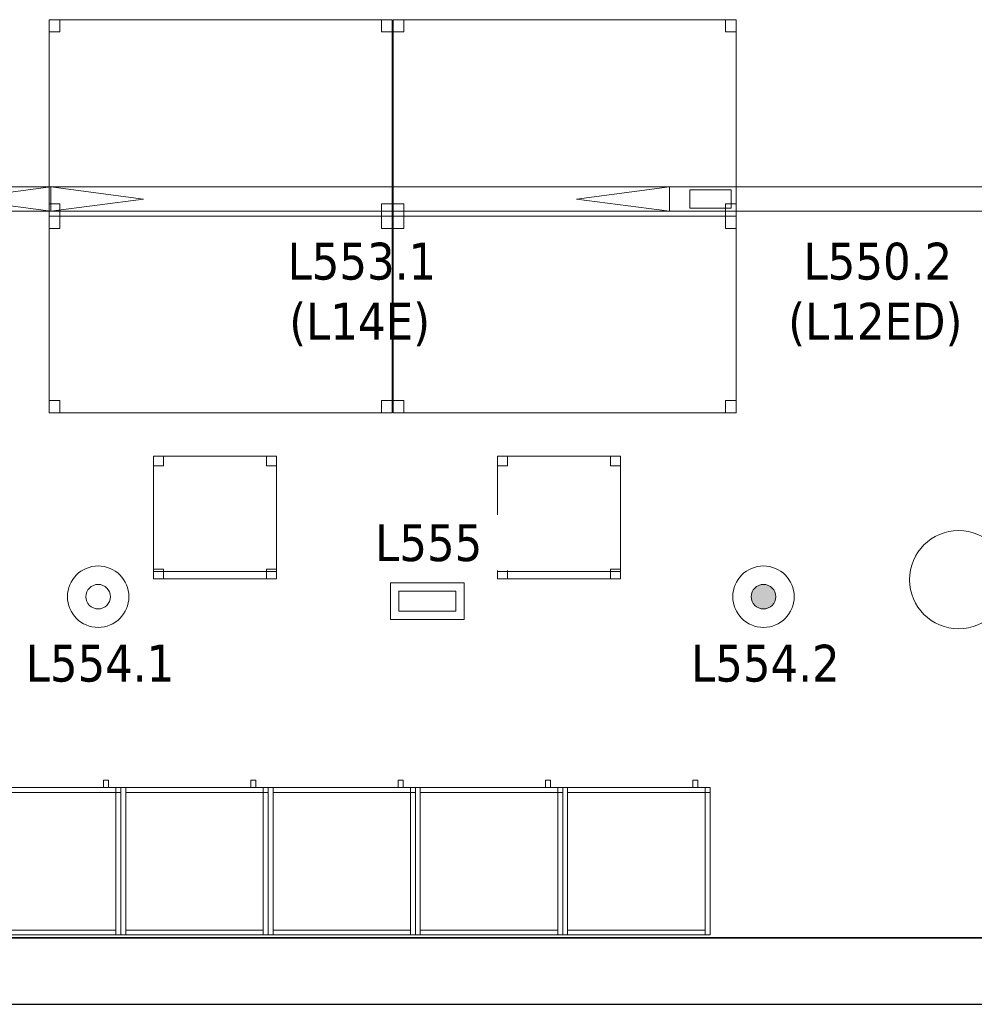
# Model space of a CAD drawing. Header units: metres. Extents: x 397.7 to 427.5, y 12.7 to 28.4.
# Tile 121 of 128: x 417.2 to 421.1, y 12.8 to 16.8. Entities that reach past the tile are written whole.
import ezdxf

# ---------------------------------------------------------------- set-up
doc = ezdxf.new("R2010")
doc.units = ezdxf.units.M
doc.layers.add('01_SUELOS', color=7, linetype='Continuous', lineweight=25, true_color=0x007f00)
for name, color, linetype, lineweight in [('02_MOBILIARIO', 7, 'Continuous', 18), ('A-COLS-____-MCUT', 7, 'Continuous', 18), ('A-COLS-____-OTLN', 7, 'Continuous', 18), ('A-DETL-____-MBND', 7, 'Continuous', 18), ('A-DETL-GENF-OTLN', 7, 'Continuous', 18), ('A-WALL-____-MCUT', 7, 'Continuous', 25), ('A-WALL-____-OTLN', 7, 'Continuous', 25), ('E-LITE-____-IDEN', 7, 'Continuous', 30), ('E-LITE-EQPM-IDEN', 7, 'Continuous', 30)]:
    doc.layers.add(name, color=color, linetype=linetype, lineweight=lineweight)
doc.styles.add('Tahoma_4', font='tahoma.ttf', dxfattribs={"height": 0.15})

# ---------------------------------------------------------------- blocks, each defined once
blk = doc.blocks.new('Family - Taula 140X80_P5-151231-08_ENLLUMENAT_P5')
at = {"layer": 'A-DETL-____-MBND', "color": 253, "true_color": 0xaaaaaa}
for p, q in [((0, 0.8001), (0.0437, 0.8001)), ((0, 0.7501), (0, 0.8001)), ((0.0437, 0.8001), (0, 0.8001)), ((0, 0.8001), (0, 0.7501)), ((0, 0.8001), (1.3973, 0.8001)), ((0, 0), (0, 0.8001)), ((1.3973, 0.8001), (0, 0.8001)), ((0, 0.8001), (0, 0)), ((0.0437, 0.8001), (0.0437, 0.7501)), ((0.0437, 0.7501), (0.0437, 0.8001)), ((1.3536, 0.8001), (1.3973, 0.8001)), ((1.3536, 0.7501), (1.3536, 0.8001)), ((1.3973, 0.8001), (1.3536, 0.8001)), ((1.3536, 0.8001), (1.3536, 0.7501)), ((1.3973, 0.8001), (1.3973, 0.7501)), ((1.3973, 0.7501), (1.3973, 0.8001)), ((1.3973, 0.8001), (1.3973, 0)), ((1.3973, 0), (1.3973, 0.8001)), ((0.0437, 0.7501), (0, 0.7501)), ((0, 0.7501), (0.0437, 0.7501)), ((1.3973, 0.7501), (1.3536, 0.7501)), ((1.3536, 0.7501), (1.3973, 0.7501)), ((0, 0.05), (0.0437, 0.05)), ((0, 0), (0, 0.05)), ((0.0437, 0.05), (0, 0.05)), ((0, 0.05), (0, 0)), ((0.0437, 0.05), (0.0437, 0)), ((0.0437, 0), (0.0437, 0.05)), ((1.3536, 0.05), (1.3973, 0.05)), ((1.3536, 0), (1.3536, 0.05)), ((1.3973, 0.05), (1.3536, 0.05)), ((1.3536, 0.05), (1.3536, 0)), ((1.3973, 0.05), (1.3973, 0)), ((1.3973, 0), (1.3973, 0.05)), ((0, 0), (1.3973, 0)), ((0.0437, 0), (0, 0)), ((0, 0), (0.0437, 0)), ((1.3973, 0), (1.3536, 0)), ((1.3536, 0), (1.3973, 0)), ((1.3973, 0), (0, 0))]:
    blk.add_line(p, q, dxfattribs=at)
blk = doc.blocks.new('Family - Armai 60x60x60_P5-151233-08_ENLLUMENAT_P5')
at = {"layer": 'A-DETL-____-MBND', "color": 253, "true_color": 0xaaaaaa}
for p, q in [((0.53, 0.6), (0.53, 0.63)), ((0.53, 0.63), (0.53, 0.6)), ((0.53, 0.63), (0.55, 0.63)), ((0.55, 0.63), (0.53, 0.63)), ((0.55, 0.63), (0.55, 0.6)), ((0.55, 0.63), (0.55, 0.6)), ((0, 0.6), (0.6, 0.6)), ((0.6, 0.6), (0, 0.6)), ((0, 0), (0, 0.6)), ((0, 0.6), (0, 0)), ((0, 0.6), (0.6, 0.6)), ((0.6, 0.6), (0, 0.6)), ((0, 0), (0, 0.6)), ((0, 0.6), (0, 0)), ((0, 0.6), (0.02, 0.6)), ((0.02, 0.6), (0, 0.6)), ((0, 0), (0, 0.6)), ((0, 0.6), (0, 0)), ((0.02, 0.58), (0.02, 0.6)), ((0.02, 0.6), (0.02, 0.58)), ((0.02, 0.6), (0.58, 0.6)), ((0.58, 0.6), (0.02, 0.6)), ((0.02, 0.6), (0.02, 0)), ((0.02, 0), (0.02, 0.6)), ((0.58, 0.58), (0.02, 0.58)), ((0.02, 0.58), (0.58, 0.58)), ((0.55, 0.6), (0.53, 0.6)), ((0.53, 0.6), (0.55, 0.6)), ((0.58, 0.6), (0.6, 0.6)), ((0.6, 0.6), (0.58, 0.6)), ((0.58, 0), (0.58, 0.6)), ((0.58, 0.6), (0.58, 0)), ((0.58, 0.6), (0.58, 0.58)), ((0.58, 0.6), (0.58, 0.58)), ((0.58, 0.58), (0.58, 0.6)), ((0.58, 0.6), (0.6, 0.6)), ((0.58, 0.58), (0.58, 0.6)), ((0.6, 0.6), (0.58, 0.6)), ((0.6, 0.58), (0.58, 0.58)), ((0.58, 0.58), (0.6, 0.58)), ((0.6, 0.6), (0.6, 0)), ((0.6, 0), (0.6, 0.6)), ((0.6, 0.6), (0.6, 0)), ((0.6, 0), (0.6, 0.6)), ((0.6, 0.58), (0.6, 0.6)), ((0.6, 0.6), (0.6, 0.58)), ((0.6, 0.6), (0.6, 0)), ((0.6, 0), (0.6, 0.6)), ((0.6, 0), (0, 0)), ((0, 0), (0.6, 0)), ((0.6, 0), (0, 0)), ((0, 0), (0.6, 0)), ((0.02, 0), (0, 0)), ((0.02, 0), (0, 0)), ((0.02, 0), (0.02, 0.02)), ((0.02, 0.02), (0.02, 0)), ((0.02, 0.02), (0.58, 0.02)), ((0.58, 0.02), (0.02, 0.02)), ((0.58, 0), (0.02, 0)), ((0.02, 0), (0.58, 0)), ((0.58, 0.02), (0.58, 0)), ((0.58, 0.02), (0.58, 0)), ((0.6, 0), (0.58, 0)), ((0.6, 0), (0.58, 0))]:
    blk.add_line(p, q, dxfattribs=at)
blk = doc.blocks.new('Family - Mur P5-151247-08_ENLLUMENAT_P5')
at = {"layer": 'A-WALL-____-MCUT', "color": 253, "true_color": 0xaaaaaa}
for p, q in [((25.4725, 0.27), (0.0535, 0.27)), ((0, 0), (25.4166, 0))]:
    blk.add_line(p, q, dxfattribs=at)
at = {"layer": 'A-WALL-____-OTLN', "color": 253, "true_color": 0xaaaaaa}
for p, q in [((25.4725, 0.27), (0.0535, 0.27)), ((0, 0), (25.4166, 0))]:
    blk.add_line(p, q, dxfattribs=at)
at = {"layer": 'A-WALL-____-OTLN', "color": 253, "lineweight": 18, "true_color": 0xaaaaaa}
blk.add_line((0, 0), (25.4166, 0), dxfattribs=at)
blk = doc.blocks.new('Family - Armai 60x60x60_P5-151348-08_ENLLUMENAT_P5')
at = {"layer": 'A-DETL-____-MBND', "color": 253, "true_color": 0xaaaaaa}
for p, q in [((0.53, 0.6), (0.53, 0.63)), ((0.53, 0.63), (0.53, 0.6)), ((0.53, 0.63), (0.55, 0.63)), ((0.55, 0.63), (0.53, 0.63)), ((0.55, 0.63), (0.55, 0.6)), ((0.55, 0.63), (0.55, 0.6)), ((0, 0.6), (0.6, 0.6)), ((0.6, 0.6), (0, 0.6)), ((0, 0), (0, 0.6)), ((0, 0.6), (0, 0)), ((0, 0.6), (0.6, 0.6)), ((0.6, 0.6), (0, 0.6)), ((0, 0), (0, 0.6)), ((0, 0.6), (0, 0)), ((0, 0.6), (0.02, 0.6)), ((0.02, 0.6), (0, 0.6)), ((0, 0), (0, 0.6)), ((0, 0.6), (0, 0)), ((0.02, 0.6), (0.02, 0)), ((0.02, 0), (0.02, 0.6)), ((0.02, 0.58), (0.02, 0.6)), ((0.02, 0.6), (0.02, 0.58)), ((0.02, 0.6), (0.58, 0.6)), ((0.58, 0.6), (0.02, 0.6)), ((0.58, 0.58), (0.02, 0.58)), ((0.02, 0.58), (0.58, 0.58)), ((0.55, 0.6), (0.53, 0.6)), ((0.53, 0.6), (0.55, 0.6)), ((0.58, 0.58), (0.58, 0.6)), ((0.58, 0.6), (0.6, 0.6)), ((0.58, 0.58), (0.58, 0.6)), ((0.6, 0.6), (0.58, 0.6)), ((0.58, 0.6), (0.58, 0.58)), ((0.58, 0.6), (0.58, 0.58)), ((0.58, 0.6), (0.6, 0.6)), ((0.6, 0.6), (0.58, 0.6)), ((0.58, 0), (0.58, 0.6)), ((0.58, 0.6), (0.58, 0)), ((0.6, 0.58), (0.58, 0.58)), ((0.58, 0.58), (0.6, 0.58)), ((0.6, 0.6), (0.6, 0)), ((0.6, 0), (0.6, 0.6)), ((0.6, 0.6), (0.6, 0)), ((0.6, 0), (0.6, 0.6)), ((0.6, 0.58), (0.6, 0.6)), ((0.6, 0.6), (0.6, 0.58)), ((0.6, 0.6), (0.6, 0)), ((0.6, 0), (0.6, 0.6)), ((0.6, 0), (0, 0)), ((0, 0), (0.6, 0)), ((0.6, 0), (0, 0)), ((0, 0), (0.6, 0)), ((0.02, 0), (0, 0)), ((0.02, 0), (0, 0)), ((0.02, 0), (0.02, 0.02)), ((0.02, 0.02), (0.02, 0)), ((0.02, 0.02), (0.58, 0.02)), ((0.58, 0.02), (0.02, 0.02)), ((0.58, 0), (0.02, 0)), ((0.02, 0), (0.58, 0)), ((0.58, 0.02), (0.58, 0)), ((0.58, 0.02), (0.58, 0)), ((0.6, 0), (0.58, 0)), ((0.6, 0), (0.58, 0))]:
    blk.add_line(p, q, dxfattribs=at)
blk = doc.blocks.new('Family - Armai 60x60x60_P5-151374-08_ENLLUMENAT_P5')
at = {"layer": 'A-DETL-____-MBND', "color": 253, "true_color": 0xaaaaaa}
for p, q in [((0.53, 0.6), (0.53, 0.63)), ((0.53, 0.63), (0.53, 0.6)), ((0.53, 0.63), (0.55, 0.63)), ((0.55, 0.63), (0.53, 0.63)), ((0.55, 0.63), (0.55, 0.6)), ((0.55, 0.63), (0.55, 0.6)), ((0, 0.6), (0.6, 0.6)), ((0.6, 0.6), (0, 0.6)), ((0, 0), (0, 0.6)), ((0, 0.6), (0, 0)), ((0, 0.6), (0.02, 0.6)), ((0.02, 0.6), (0, 0.6)), ((0, 0), (0, 0.6)), ((0, 0.6), (0, 0)), ((0, 0.6), (0.6, 0.6)), ((0.6, 0.6), (0, 0.6)), ((0, 0), (0, 0.6)), ((0, 0.6), (0, 0)), ((0.02, 0.58), (0.02, 0.6)), ((0.02, 0.6), (0.02, 0.58)), ((0.02, 0.6), (0.58, 0.6)), ((0.58, 0.6), (0.02, 0.6)), ((0.02, 0.6), (0.02, 0)), ((0.02, 0), (0.02, 0.6)), ((0.58, 0.58), (0.02, 0.58)), ((0.02, 0.58), (0.58, 0.58)), ((0.55, 0.6), (0.53, 0.6)), ((0.53, 0.6), (0.55, 0.6)), ((0.58, 0.6), (0.58, 0.58)), ((0.58, 0.6), (0.58, 0.58)), ((0.58, 0.6), (0.6, 0.6)), ((0.6, 0.6), (0.58, 0.6)), ((0.58, 0), (0.58, 0.6)), ((0.58, 0.6), (0.58, 0)), ((0.58, 0.58), (0.58, 0.6)), ((0.58, 0.6), (0.6, 0.6)), ((0.58, 0.58), (0.58, 0.6)), ((0.6, 0.6), (0.58, 0.6)), ((0.6, 0.58), (0.58, 0.58)), ((0.58, 0.58), (0.6, 0.58)), ((0.6, 0.6), (0.6, 0)), ((0.6, 0), (0.6, 0.6)), ((0.6, 0.6), (0.6, 0)), ((0.6, 0), (0.6, 0.6)), ((0.6, 0.58), (0.6, 0.6)), ((0.6, 0.6), (0.6, 0.58)), ((0.6, 0.6), (0.6, 0)), ((0.6, 0), (0.6, 0.6)), ((0.6, 0), (0, 0)), ((0, 0), (0.6, 0)), ((0.02, 0), (0, 0)), ((0.02, 0), (0, 0)), ((0.6, 0), (0, 0)), ((0, 0), (0.6, 0)), ((0.02, 0), (0.02, 0.02)), ((0.02, 0.02), (0.02, 0)), ((0.02, 0.02), (0.58, 0.02)), ((0.58, 0.02), (0.02, 0.02)), ((0.58, 0), (0.02, 0)), ((0.02, 0), (0.58, 0)), ((0.58, 0.02), (0.58, 0)), ((0.58, 0.02), (0.58, 0)), ((0.6, 0), (0.58, 0)), ((0.6, 0), (0.58, 0))]:
    blk.add_line(p, q, dxfattribs=at)
blk = doc.blocks.new('Family - Armai 60x60x60_P5-151410-08_ENLLUMENAT_P5')
at = {"layer": 'A-DETL-____-MBND', "color": 253, "true_color": 0xaaaaaa}
for p, q in [((0.53, 0.6), (0.53, 0.63)), ((0.53, 0.63), (0.53, 0.6)), ((0.53, 0.63), (0.55, 0.63)), ((0.55, 0.63), (0.53, 0.63)), ((0.55, 0.63), (0.55, 0.6)), ((0.55, 0.63), (0.55, 0.6)), ((0, 0.6), (0.6, 0.6)), ((0.6, 0.6), (0, 0.6)), ((0, 0), (0, 0.6)), ((0, 0.6), (0, 0)), ((0, 0.6), (0.02, 0.6)), ((0.02, 0.6), (0, 0.6)), ((0, 0), (0, 0.6)), ((0, 0.6), (0, 0)), ((0, 0.6), (0.6, 0.6)), ((0.6, 0.6), (0, 0.6)), ((0, 0), (0, 0.6)), ((0, 0.6), (0, 0)), ((0.02, 0.6), (0.02, 0)), ((0.02, 0), (0.02, 0.6)), ((0.02, 0.58), (0.02, 0.6)), ((0.02, 0.6), (0.02, 0.58)), ((0.02, 0.6), (0.58, 0.6)), ((0.58, 0.6), (0.02, 0.6)), ((0.58, 0.58), (0.02, 0.58)), ((0.02, 0.58), (0.58, 0.58)), ((0.55, 0.6), (0.53, 0.6)), ((0.53, 0.6), (0.55, 0.6)), ((0.58, 0.6), (0.6, 0.6)), ((0.6, 0.6), (0.58, 0.6)), ((0.58, 0), (0.58, 0.6)), ((0.58, 0.6), (0.58, 0)), ((0.58, 0.6), (0.58, 0.58)), ((0.58, 0.6), (0.58, 0.58)), ((0.58, 0.58), (0.58, 0.6)), ((0.58, 0.6), (0.6, 0.6)), ((0.58, 0.58), (0.58, 0.6)), ((0.6, 0.6), (0.58, 0.6)), ((0.6, 0.58), (0.58, 0.58)), ((0.58, 0.58), (0.6, 0.58)), ((0.6, 0.6), (0.6, 0)), ((0.6, 0), (0.6, 0.6)), ((0.6, 0.6), (0.6, 0)), ((0.6, 0), (0.6, 0.6)), ((0.6, 0.58), (0.6, 0.6)), ((0.6, 0.6), (0.6, 0.58)), ((0.6, 0.6), (0.6, 0)), ((0.6, 0), (0.6, 0.6)), ((0.6, 0), (0, 0)), ((0, 0), (0.6, 0)), ((0.02, 0), (0, 0)), ((0.02, 0), (0, 0)), ((0.6, 0), (0, 0)), ((0, 0), (0.6, 0)), ((0.02, 0), (0.02, 0.02)), ((0.02, 0.02), (0.02, 0)), ((0.02, 0.02), (0.58, 0.02)), ((0.58, 0.02), (0.02, 0.02)), ((0.58, 0), (0.02, 0)), ((0.02, 0), (0.58, 0)), ((0.58, 0.02), (0.58, 0)), ((0.58, 0.02), (0.58, 0)), ((0.6, 0), (0.58, 0)), ((0.6, 0), (0.58, 0))]:
    blk.add_line(p, q, dxfattribs=at)
blk = doc.blocks.new('Family - Armai 60x60x60_P5-151475-08_ENLLUMENAT_P5')
at = {"layer": 'A-DETL-____-MBND', "color": 253, "true_color": 0xaaaaaa}
for p, q in [((0.53, 0.6), (0.53, 0.63)), ((0.53, 0.63), (0.53, 0.6)), ((0.53, 0.63), (0.55, 0.63)), ((0.55, 0.63), (0.53, 0.63)), ((0.55, 0.63), (0.55, 0.6)), ((0.55, 0.63), (0.55, 0.6)), ((0, 0.6), (0.02, 0.6)), ((0.02, 0.6), (0, 0.6)), ((0, 0), (0, 0.6)), ((0, 0.6), (0, 0)), ((0, 0.6), (0.6, 0.6)), ((0.6, 0.6), (0, 0.6)), ((0, 0), (0, 0.6)), ((0, 0.6), (0, 0)), ((0, 0.6), (0.6, 0.6)), ((0.6, 0.6), (0, 0.6)), ((0, 0), (0, 0.6)), ((0, 0.6), (0, 0)), ((0.02, 0.6), (0.02, 0)), ((0.02, 0), (0.02, 0.6)), ((0.02, 0.58), (0.02, 0.6)), ((0.02, 0.6), (0.02, 0.58)), ((0.02, 0.6), (0.58, 0.6)), ((0.58, 0.6), (0.02, 0.6)), ((0.58, 0.58), (0.02, 0.58)), ((0.02, 0.58), (0.58, 0.58)), ((0.55, 0.6), (0.53, 0.6)), ((0.53, 0.6), (0.55, 0.6)), ((0.58, 0.6), (0.6, 0.6)), ((0.6, 0.6), (0.58, 0.6)), ((0.58, 0), (0.58, 0.6)), ((0.58, 0.6), (0.58, 0)), ((0.58, 0.58), (0.58, 0.6)), ((0.58, 0.6), (0.6, 0.6)), ((0.58, 0.58), (0.58, 0.6)), ((0.6, 0.6), (0.58, 0.6)), ((0.58, 0.6), (0.58, 0.58)), ((0.58, 0.6), (0.58, 0.58)), ((0.6, 0.58), (0.58, 0.58)), ((0.58, 0.58), (0.6, 0.58)), ((0.6, 0.6), (0.6, 0)), ((0.6, 0), (0.6, 0.6)), ((0.6, 0.6), (0.6, 0)), ((0.6, 0), (0.6, 0.6)), ((0.6, 0.58), (0.6, 0.6)), ((0.6, 0.6), (0.6, 0.58)), ((0.6, 0.6), (0.6, 0)), ((0.6, 0), (0.6, 0.6)), ((0.02, 0), (0, 0)), ((0.02, 0), (0, 0)), ((0.6, 0), (0, 0)), ((0, 0), (0.6, 0)), ((0.6, 0), (0, 0)), ((0, 0), (0.6, 0)), ((0.02, 0), (0.02, 0.02)), ((0.02, 0.02), (0.02, 0)), ((0.02, 0.02), (0.58, 0.02)), ((0.58, 0.02), (0.02, 0.02)), ((0.58, 0), (0.02, 0)), ((0.02, 0), (0.58, 0)), ((0.58, 0.02), (0.58, 0)), ((0.58, 0.02), (0.58, 0)), ((0.6, 0), (0.58, 0)), ((0.6, 0), (0.58, 0))]:
    blk.add_line(p, q, dxfattribs=at)
blk = doc.blocks.new('Family - Armai 60x60x60_P5-151525-08_ENLLUMENAT_P5')
at = {"layer": 'A-DETL-____-MBND', "color": 253, "true_color": 0xaaaaaa}
for p, q in [((0.53, 0.6), (0.53, 0.63)), ((0.53, 0.63), (0.53, 0.6)), ((0.53, 0.63), (0.55, 0.63)), ((0.55, 0.63), (0.53, 0.63)), ((0.55, 0.63), (0.55, 0.6)), ((0.55, 0.63), (0.55, 0.6)), ((0, 0.6), (0.6, 0.6)), ((0.6, 0.6), (0, 0.6)), ((0, 0), (0, 0.6)), ((0, 0.6), (0, 0)), ((0, 0.6), (0.02, 0.6)), ((0.02, 0.6), (0, 0.6)), ((0, 0), (0, 0.6)), ((0, 0.6), (0, 0)), ((0, 0.6), (0.6, 0.6)), ((0.6, 0.6), (0, 0.6)), ((0, 0), (0, 0.6)), ((0, 0.6), (0, 0)), ((0.02, 0.6), (0.02, 0)), ((0.02, 0), (0.02, 0.6)), ((0.02, 0.58), (0.02, 0.6)), ((0.02, 0.6), (0.02, 0.58)), ((0.02, 0.6), (0.58, 0.6)), ((0.58, 0.6), (0.02, 0.6)), ((0.58, 0.58), (0.02, 0.58)), ((0.02, 0.58), (0.58, 0.58)), ((0.55, 0.6), (0.53, 0.6)), ((0.53, 0.6), (0.55, 0.6)), ((0.58, 0.6), (0.6, 0.6)), ((0.6, 0.6), (0.58, 0.6)), ((0.58, 0), (0.58, 0.6)), ((0.58, 0.6), (0.58, 0)), ((0.58, 0.58), (0.58, 0.6)), ((0.58, 0.6), (0.6, 0.6)), ((0.58, 0.58), (0.58, 0.6)), ((0.6, 0.6), (0.58, 0.6)), ((0.58, 0.6), (0.58, 0.58)), ((0.58, 0.6), (0.58, 0.58)), ((0.6, 0.58), (0.58, 0.58)), ((0.58, 0.58), (0.6, 0.58)), ((0.6, 0.6), (0.6, 0)), ((0.6, 0), (0.6, 0.6)), ((0.6, 0.6), (0.6, 0)), ((0.6, 0), (0.6, 0.6)), ((0.6, 0.58), (0.6, 0.6)), ((0.6, 0.6), (0.6, 0.58)), ((0.6, 0.6), (0.6, 0)), ((0.6, 0), (0.6, 0.6)), ((0.6, 0), (0, 0)), ((0, 0), (0.6, 0)), ((0.02, 0), (0, 0)), ((0.02, 0), (0, 0)), ((0.6, 0), (0, 0)), ((0, 0), (0.6, 0)), ((0.02, 0), (0.02, 0.02)), ((0.02, 0.02), (0.02, 0)), ((0.02, 0.02), (0.58, 0.02)), ((0.58, 0.02), (0.02, 0.02)), ((0.58, 0), (0.02, 0)), ((0.02, 0), (0.58, 0)), ((0.58, 0.02), (0.58, 0)), ((0.58, 0.02), (0.58, 0)), ((0.6, 0), (0.58, 0)), ((0.6, 0), (0.58, 0))]:
    blk.add_line(p, q, dxfattribs=at)
blk = doc.blocks.new('Family - Armai 60x60x60_P5-151538-08_ENLLUMENAT_P5')
at = {"layer": 'A-DETL-____-MBND', "color": 253, "true_color": 0xaaaaaa}
for p, q in [((0.53, 0.6), (0.53, 0.63)), ((0.53, 0.63), (0.53, 0.6)), ((0.53, 0.63), (0.55, 0.63)), ((0.55, 0.63), (0.53, 0.63)), ((0.55, 0.63), (0.55, 0.6)), ((0.55, 0.63), (0.55, 0.6)), ((0, 0.6), (0.6, 0.6)), ((0.6, 0.6), (0, 0.6)), ((0, 0), (0, 0.6)), ((0, 0.6), (0, 0)), ((0, 0.6), (0.02, 0.6)), ((0.02, 0.6), (0, 0.6)), ((0, 0), (0, 0.6)), ((0, 0.6), (0, 0)), ((0, 0.6), (0.6, 0.6)), ((0.6, 0.6), (0, 0.6)), ((0, 0), (0, 0.6)), ((0, 0.6), (0, 0)), ((0.02, 0.58), (0.02, 0.6)), ((0.02, 0.6), (0.02, 0.58)), ((0.02, 0.6), (0.58, 0.6)), ((0.58, 0.6), (0.02, 0.6)), ((0.02, 0.6), (0.02, 0)), ((0.02, 0), (0.02, 0.6)), ((0.58, 0.58), (0.02, 0.58)), ((0.02, 0.58), (0.58, 0.58)), ((0.55, 0.6), (0.53, 0.6)), ((0.53, 0.6), (0.55, 0.6)), ((0.58, 0.6), (0.58, 0.58)), ((0.58, 0.6), (0.58, 0.58)), ((0.58, 0.58), (0.58, 0.6)), ((0.58, 0.6), (0.6, 0.6)), ((0.58, 0.58), (0.58, 0.6)), ((0.6, 0.6), (0.58, 0.6)), ((0.58, 0.6), (0.6, 0.6)), ((0.6, 0.6), (0.58, 0.6)), ((0.58, 0), (0.58, 0.6)), ((0.58, 0.6), (0.58, 0)), ((0.6, 0.58), (0.58, 0.58)), ((0.58, 0.58), (0.6, 0.58)), ((0.6, 0.6), (0.6, 0)), ((0.6, 0), (0.6, 0.6)), ((0.6, 0.58), (0.6, 0.6)), ((0.6, 0.6), (0.6, 0.58)), ((0.6, 0.6), (0.6, 0)), ((0.6, 0), (0.6, 0.6)), ((0.6, 0.6), (0.6, 0)), ((0.6, 0), (0.6, 0.6)), ((0.6, 0), (0, 0)), ((0, 0), (0.6, 0)), ((0.02, 0), (0, 0)), ((0.02, 0), (0, 0)), ((0.6, 0), (0, 0)), ((0, 0), (0.6, 0)), ((0.02, 0), (0.02, 0.02)), ((0.02, 0.02), (0.02, 0)), ((0.02, 0.02), (0.58, 0.02)), ((0.58, 0.02), (0.02, 0.02)), ((0.58, 0), (0.02, 0)), ((0.02, 0), (0.58, 0)), ((0.58, 0.02), (0.58, 0)), ((0.58, 0.02), (0.58, 0)), ((0.6, 0), (0.58, 0)), ((0.6, 0), (0.58, 0))]:
    blk.add_line(p, q, dxfattribs=at)
blk = doc.blocks.new('Family - Cadira d_Oficina_P5-151555-08_ENLLUMENAT_P5')
at = {"layer": 'A-DETL-____-MBND', "color": 253, "true_color": 0xaaaaaa}
for p, q in [((0, 0), (0, 0.5)), ((0, 0.5), (0.5, 0.5)), ((0, 0.5), (0, 0)), ((0.5, 0.5), (0, 0.5)), ((0, 0.5), (0.04, 0.5)), ((0, 0.46), (0, 0.5)), ((0.04, 0.5), (0, 0.5)), ((0, 0.5), (0, 0.46)), ((0.04, 0.5), (0.04, 0.46)), ((0.04, 0.46), (0.04, 0.5)), ((0.46, 0.5), (0.5, 0.5)), ((0.46, 0.46), (0.46, 0.5)), ((0.5, 0.5), (0.46, 0.5)), ((0.46, 0.5), (0.46, 0.46)), ((0.5, 0.5), (0.5, 0)), ((0.5, 0), (0.5, 0.5)), ((0.5, 0.5), (0.5, 0.46)), ((0.5, 0.46), (0.5, 0.5)), ((0.04, 0.46), (0, 0.46)), ((0, 0.46), (0.04, 0.46)), ((0.5, 0.46), (0.46, 0.46)), ((0.46, 0.46), (0.5, 0.46)), ((0, 0.04), (0.04, 0.04)), ((0, 0), (0, 0.04)), ((0.04, 0.04), (0, 0.04)), ((0, 0.04), (0, 0)), ((0, 0.03), (0.5, 0.03)), ((0, 0), (0, 0.03)), ((0.5, 0.03), (0, 0.03)), ((0, 0.03), (0, 0)), ((0.5, 0), (0, 0)), ((0, 0), (0.5, 0)), ((0.5, 0), (0, 0)), ((0, 0), (0.5, 0)), ((0.04, 0), (0, 0)), ((0, 0), (0.04, 0)), ((0.04, 0.04), (0.04, 0)), ((0.04, 0), (0.04, 0.04)), ((0.46, 0.04), (0.5, 0.04)), ((0.46, 0), (0.46, 0.04)), ((0.5, 0.04), (0.46, 0.04)), ((0.46, 0.04), (0.46, 0)), ((0.46, 0), (0.5, 0)), ((0.5, 0.04), (0.5, 0)), ((0.5, 0), (0.5, 0.04)), ((0.5, 0.03), (0.5, 0)), ((0.5, 0), (0.5, 0.03)), ((0.5, 0), (0.46, 0))]:
    blk.add_line(p, q, dxfattribs=at)
blk = doc.blocks.new('Family - Armai 60x60x60_P5-151602-08_ENLLUMENAT_P5')
at = {"layer": 'A-DETL-____-MBND', "color": 253, "true_color": 0xaaaaaa}
for p, q in [((0.53, 0.6), (0.53, 0.63)), ((0.53, 0.63), (0.53, 0.6)), ((0.53, 0.63), (0.55, 0.63)), ((0.55, 0.63), (0.53, 0.63)), ((0.55, 0.63), (0.55, 0.6)), ((0.55, 0.63), (0.55, 0.6)), ((0, 0.6), (0.6, 0.6)), ((0.6, 0.6), (0, 0.6)), ((0, 0), (0, 0.6)), ((0, 0.6), (0, 0)), ((0, 0.6), (0.6, 0.6)), ((0.6, 0.6), (0, 0.6)), ((0, 0), (0, 0.6)), ((0, 0.6), (0, 0)), ((0, 0.6), (0.02, 0.6)), ((0.02, 0.6), (0, 0.6)), ((0, 0), (0, 0.6)), ((0, 0.6), (0, 0)), ((0.02, 0.6), (0.02, 0)), ((0.02, 0), (0.02, 0.6)), ((0.02, 0.58), (0.02, 0.6)), ((0.02, 0.6), (0.02, 0.58)), ((0.02, 0.6), (0.58, 0.6)), ((0.58, 0.6), (0.02, 0.6)), ((0.58, 0.58), (0.02, 0.58)), ((0.02, 0.58), (0.58, 0.58)), ((0.55, 0.6), (0.53, 0.6)), ((0.53, 0.6), (0.55, 0.6)), ((0.58, 0.6), (0.6, 0.6)), ((0.6, 0.6), (0.58, 0.6)), ((0.58, 0), (0.58, 0.6)), ((0.58, 0.6), (0.58, 0)), ((0.58, 0.58), (0.58, 0.6)), ((0.58, 0.6), (0.6, 0.6)), ((0.58, 0.58), (0.58, 0.6)), ((0.6, 0.6), (0.58, 0.6)), ((0.58, 0.6), (0.58, 0.58)), ((0.58, 0.6), (0.58, 0.58)), ((0.6, 0.58), (0.58, 0.58)), ((0.58, 0.58), (0.6, 0.58)), ((0.6, 0.6), (0.6, 0)), ((0.6, 0), (0.6, 0.6)), ((0.6, 0.6), (0.6, 0)), ((0.6, 0), (0.6, 0.6)), ((0.6, 0.58), (0.6, 0.6)), ((0.6, 0.6), (0.6, 0.58)), ((0.6, 0.6), (0.6, 0)), ((0.6, 0), (0.6, 0.6)), ((0.6, 0), (0, 0)), ((0, 0), (0.6, 0)), ((0.6, 0), (0, 0)), ((0, 0), (0.6, 0)), ((0.02, 0), (0, 0)), ((0.02, 0), (0, 0)), ((0.02, 0), (0.02, 0.02)), ((0.02, 0.02), (0.02, 0)), ((0.02, 0.02), (0.58, 0.02)), ((0.58, 0.02), (0.02, 0.02)), ((0.58, 0), (0.02, 0)), ((0.02, 0), (0.58, 0)), ((0.58, 0.02), (0.58, 0)), ((0.58, 0.02), (0.58, 0)), ((0.6, 0), (0.58, 0)), ((0.6, 0), (0.58, 0))]:
    blk.add_line(p, q, dxfattribs=at)
blk = doc.blocks.new('Family - Taula 140X80_P5-151677-08_ENLLUMENAT_P5')
at = {"layer": 'A-DETL-____-MBND', "color": 253, "true_color": 0xaaaaaa}
for p, q in [((0, 0.8001), (0.0437, 0.8001)), ((0, 0.7501), (0, 0.8001)), ((0.0437, 0.8001), (0, 0.8001)), ((0, 0.8001), (0, 0.7501)), ((0, 0.8001), (1.3973, 0.8001)), ((0, 0), (0, 0.8001)), ((1.3973, 0.8001), (0, 0.8001)), ((0, 0.8001), (0, 0)), ((0.0437, 0.8001), (0.0437, 0.7501)), ((0.0437, 0.7501), (0.0437, 0.8001)), ((1.3536, 0.8001), (1.3973, 0.8001)), ((1.3536, 0.7501), (1.3536, 0.8001)), ((1.3973, 0.8001), (1.3536, 0.8001)), ((1.3536, 0.8001), (1.3536, 0.7501)), ((1.3973, 0.8001), (1.3973, 0)), ((1.3973, 0), (1.3973, 0.8001)), ((1.3973, 0.8001), (1.3973, 0.7501)), ((1.3973, 0.7501), (1.3973, 0.8001)), ((0.0437, 0.7501), (0, 0.7501)), ((0, 0.7501), (0.0437, 0.7501)), ((1.3973, 0.7501), (1.3536, 0.7501)), ((1.3536, 0.7501), (1.3973, 0.7501)), ((0, 0.05), (0.0437, 0.05)), ((0, 0), (0, 0.05)), ((0.0437, 0.05), (0, 0.05)), ((0, 0.05), (0, 0)), ((0.0437, 0.05), (0.0437, 0)), ((0.0437, 0), (0.0437, 0.05)), ((1.3536, 0.05), (1.3973, 0.05)), ((1.3536, 0), (1.3536, 0.05)), ((1.3973, 0.05), (1.3536, 0.05)), ((1.3536, 0.05), (1.3536, 0)), ((1.3973, 0.05), (1.3973, 0)), ((1.3973, 0), (1.3973, 0.05)), ((0.0437, 0), (0, 0)), ((0, 0), (0.0437, 0)), ((0, 0), (1.3973, 0)), ((1.3973, 0), (1.3536, 0)), ((1.3536, 0), (1.3973, 0)), ((1.3973, 0), (0, 0))]:
    blk.add_line(p, q, dxfattribs=at)
blk = doc.blocks.new('Family - Taula 140X80_P5-151716-08_ENLLUMENAT_P5')
at = {"layer": 'A-DETL-____-MBND', "color": 253, "true_color": 0xaaaaaa}
for p, q in [((0, 0.7501), (0, 0.8001)), ((0, 0.8001), (0.0437, 0.8001)), ((0.0437, 0.8001), (0, 0.8001)), ((0, 0.8001), (0, 0.7501)), ((0, 0), (0, 0.8001)), ((0, 0.8001), (1.3973, 0.8001)), ((1.3973, 0.8001), (0, 0.8001)), ((0, 0.8001), (0, 0)), ((0.0437, 0.8001), (0.0437, 0.7501)), ((0.0437, 0.7501), (0.0437, 0.8001)), ((1.3536, 0.7501), (1.3536, 0.8001)), ((1.3536, 0.8001), (1.3973, 0.8001)), ((1.3973, 0.8001), (1.3536, 0.8001)), ((1.3536, 0.8001), (1.3536, 0.7501)), ((1.3973, 0.8001), (1.3973, 0)), ((1.3973, 0), (1.3973, 0.8001)), ((1.3973, 0.8001), (1.3973, 0.7501)), ((1.3973, 0.7501), (1.3973, 0.8001)), ((0.0437, 0.7501), (0, 0.7501)), ((0, 0.7501), (0.0437, 0.7501)), ((1.3973, 0.7501), (1.3536, 0.7501)), ((1.3536, 0.7501), (1.3973, 0.7501)), ((0, 0), (0, 0.05)), ((0, 0.05), (0.0437, 0.05)), ((0.0437, 0.05), (0, 0.05)), ((0, 0.05), (0, 0)), ((0.0437, 0.05), (0.0437, 0)), ((0.0437, 0), (0.0437, 0.05)), ((1.3536, 0), (1.3536, 0.05)), ((1.3536, 0.05), (1.3973, 0.05)), ((1.3973, 0.05), (1.3536, 0.05)), ((1.3536, 0.05), (1.3536, 0)), ((1.3973, 0.05), (1.3973, 0)), ((1.3973, 0), (1.3973, 0.05)), ((0.0437, 0), (0, 0)), ((0, 0), (0.0437, 0)), ((1.3973, 0), (0, 0)), ((0, 0), (1.3973, 0)), ((1.3973, 0), (1.3536, 0)), ((1.3536, 0), (1.3973, 0))]:
    blk.add_line(p, q, dxfattribs=at)
blk = doc.blocks.new('Family - Paviment P5-151720-08_ENLLUMENAT_P5')
at = {"layer": '01_SUELOS', "color": 9, "true_color": 0xaad4aa}
for p, q in [((0, 0), (25.4182, 0)), ((25.4182, 0), (0, 0))]:
    blk.add_line(p, q, dxfattribs=at)
blk = doc.blocks.new('Family - Taula 140X80_P5-151853-08_ENLLUMENAT_P5')
at = {"layer": 'A-DETL-____-MBND', "color": 253, "true_color": 0xaaaaaa}
for p, q in [((0, 0.7501), (0, 0.8001)), ((0, 0.8001), (0.0437, 0.8001)), ((0.0437, 0.8001), (0, 0.8001)), ((0, 0.8001), (0, 0.7501)), ((0, 0), (0, 0.8001)), ((0, 0.8001), (1.3973, 0.8001)), ((1.3973, 0.8001), (0, 0.8001)), ((0, 0.8001), (0, 0)), ((0.0437, 0.8001), (0.0437, 0.7501)), ((0.0437, 0.7501), (0.0437, 0.8001)), ((1.3536, 0.7501), (1.3536, 0.8001)), ((1.3536, 0.8001), (1.3973, 0.8001)), ((1.3973, 0.8001), (1.3536, 0.8001)), ((1.3536, 0.8001), (1.3536, 0.7501)), ((1.3973, 0.8001), (1.3973, 0.7501)), ((1.3973, 0.7501), (1.3973, 0.8001)), ((1.3973, 0.8001), (1.3973, 0)), ((1.3973, 0), (1.3973, 0.8001)), ((0.0437, 0.7501), (0, 0.7501)), ((0, 0.7501), (0.0437, 0.7501)), ((1.3973, 0.7501), (1.3536, 0.7501)), ((1.3536, 0.7501), (1.3973, 0.7501)), ((0, 0), (0, 0.05)), ((0, 0.05), (0.0437, 0.05)), ((0.0437, 0.05), (0, 0.05)), ((0, 0.05), (0, 0)), ((0.0437, 0.05), (0.0437, 0)), ((0.0437, 0), (0.0437, 0.05)), ((1.3536, 0), (1.3536, 0.05)), ((1.3536, 0.05), (1.3973, 0.05)), ((1.3973, 0.05), (1.3536, 0.05)), ((1.3536, 0.05), (1.3536, 0)), ((1.3973, 0.05), (1.3973, 0)), ((1.3973, 0), (1.3973, 0.05)), ((0.0437, 0), (0, 0)), ((0, 0), (0.0437, 0)), ((1.3973, 0), (0, 0)), ((0, 0), (1.3973, 0)), ((1.3973, 0), (1.3536, 0)), ((1.3536, 0), (1.3973, 0))]:
    blk.add_line(p, q, dxfattribs=at)
blk = doc.blocks.new('Family - Armai 60x60x60_P5-151888-08_ENLLUMENAT_P5')
at = {"layer": 'A-DETL-____-MBND', "color": 253, "true_color": 0xaaaaaa}
for p, q in [((0.53, 0.6), (0.53, 0.63)), ((0.53, 0.63), (0.53, 0.6)), ((0.53, 0.63), (0.55, 0.63)), ((0.55, 0.63), (0.53, 0.63)), ((0.55, 0.63), (0.55, 0.6)), ((0.55, 0.63), (0.55, 0.6)), ((0, 0.6), (0.02, 0.6)), ((0.02, 0.6), (0, 0.6)), ((0, 0), (0, 0.6)), ((0, 0.6), (0, 0)), ((0, 0.6), (0.6, 0.6)), ((0.6, 0.6), (0, 0.6)), ((0, 0), (0, 0.6)), ((0, 0.6), (0, 0)), ((0, 0.6), (0.6, 0.6)), ((0.6, 0.6), (0, 0.6)), ((0, 0), (0, 0.6)), ((0, 0.6), (0, 0)), ((0.02, 0.6), (0.02, 0)), ((0.02, 0), (0.02, 0.6)), ((0.02, 0.58), (0.02, 0.6)), ((0.02, 0.6), (0.02, 0.58)), ((0.02, 0.6), (0.58, 0.6)), ((0.58, 0.6), (0.02, 0.6)), ((0.58, 0.58), (0.02, 0.58)), ((0.02, 0.58), (0.58, 0.58)), ((0.55, 0.6), (0.53, 0.6)), ((0.53, 0.6), (0.55, 0.6)), ((0.58, 0.6), (0.6, 0.6)), ((0.6, 0.6), (0.58, 0.6)), ((0.58, 0), (0.58, 0.6)), ((0.58, 0.6), (0.58, 0)), ((0.58, 0.58), (0.58, 0.6)), ((0.58, 0.6), (0.6, 0.6)), ((0.58, 0.58), (0.58, 0.6)), ((0.6, 0.6), (0.58, 0.6)), ((0.58, 0.6), (0.58, 0.58)), ((0.58, 0.6), (0.58, 0.58)), ((0.6, 0.58), (0.58, 0.58)), ((0.58, 0.58), (0.6, 0.58)), ((0.6, 0.6), (0.6, 0)), ((0.6, 0), (0.6, 0.6)), ((0.6, 0.58), (0.6, 0.6)), ((0.6, 0.6), (0.6, 0.58)), ((0.6, 0.6), (0.6, 0)), ((0.6, 0), (0.6, 0.6)), ((0.6, 0.6), (0.6, 0)), ((0.6, 0), (0.6, 0.6)), ((0.02, 0), (0, 0)), ((0.02, 0), (0, 0)), ((0.6, 0), (0, 0)), ((0, 0), (0.6, 0)), ((0.6, 0), (0, 0)), ((0, 0), (0.6, 0)), ((0.02, 0), (0.02, 0.02)), ((0.02, 0.02), (0.02, 0)), ((0.02, 0.02), (0.58, 0.02)), ((0.58, 0.02), (0.02, 0.02)), ((0.58, 0), (0.02, 0)), ((0.02, 0), (0.58, 0)), ((0.58, 0.02), (0.58, 0)), ((0.58, 0.02), (0.58, 0)), ((0.6, 0), (0.58, 0)), ((0.6, 0), (0.58, 0))]:
    blk.add_line(p, q, dxfattribs=at)
blk = doc.blocks.new('Family - Pilar P5-151890-08_ENLLUMENAT_P5')
at = {"layer": 'A-COLS-____-MCUT', "color": 253, "true_color": 0xaaaaaa}
for start, end in [(360, 180), (180, 360)]:
    blk.add_arc((0.2, 0.2), 0.2, start, end, dxfattribs=at)
at = {"layer": 'A-COLS-____-OTLN', "color": 253, "true_color": 0xaaaaaa}
for start, end in [(360, 180), (180, 360)]:
    blk.add_arc((0.2, 0.2), 0.2, start, end, dxfattribs=at)
blk = doc.blocks.new('Family - Armai 60x60x60_P5-151894-08_ENLLUMENAT_P5')
at = {"layer": 'A-DETL-____-MBND', "color": 253, "true_color": 0xaaaaaa}
for p, q in [((0.53, 0.6), (0.53, 0.63)), ((0.53, 0.63), (0.53, 0.6)), ((0.53, 0.63), (0.55, 0.63)), ((0.55, 0.63), (0.53, 0.63)), ((0.55, 0.63), (0.55, 0.6)), ((0.55, 0.63), (0.55, 0.6)), ((0, 0.6), (0.6, 0.6)), ((0.6, 0.6), (0, 0.6)), ((0, 0), (0, 0.6)), ((0, 0.6), (0, 0)), ((0, 0.6), (0.6, 0.6)), ((0.6, 0.6), (0, 0.6)), ((0, 0), (0, 0.6)), ((0, 0.6), (0, 0)), ((0, 0.6), (0.02, 0.6)), ((0.02, 0.6), (0, 0.6)), ((0, 0), (0, 0.6)), ((0, 0.6), (0, 0)), ((0.02, 0.58), (0.02, 0.6)), ((0.02, 0.6), (0.02, 0.58)), ((0.02, 0.6), (0.58, 0.6)), ((0.58, 0.6), (0.02, 0.6)), ((0.02, 0.6), (0.02, 0)), ((0.02, 0), (0.02, 0.6)), ((0.58, 0.58), (0.02, 0.58)), ((0.02, 0.58), (0.58, 0.58)), ((0.55, 0.6), (0.53, 0.6)), ((0.53, 0.6), (0.55, 0.6)), ((0.58, 0.6), (0.6, 0.6)), ((0.6, 0.6), (0.58, 0.6)), ((0.58, 0), (0.58, 0.6)), ((0.58, 0.6), (0.58, 0)), ((0.58, 0.6), (0.58, 0.58)), ((0.58, 0.6), (0.58, 0.58)), ((0.58, 0.58), (0.58, 0.6)), ((0.58, 0.6), (0.6, 0.6)), ((0.58, 0.58), (0.58, 0.6)), ((0.6, 0.6), (0.58, 0.6)), ((0.6, 0.58), (0.58, 0.58)), ((0.58, 0.58), (0.6, 0.58)), ((0.6, 0.6), (0.6, 0)), ((0.6, 0), (0.6, 0.6)), ((0.6, 0.6), (0.6, 0)), ((0.6, 0), (0.6, 0.6)), ((0.6, 0.6), (0.6, 0)), ((0.6, 0), (0.6, 0.6)), ((0.6, 0.58), (0.6, 0.6)), ((0.6, 0.6), (0.6, 0.58)), ((0.6, 0), (0, 0)), ((0, 0), (0.6, 0)), ((0.6, 0), (0, 0)), ((0, 0), (0.6, 0)), ((0.02, 0), (0, 0)), ((0.02, 0), (0, 0)), ((0.02, 0), (0.02, 0.02)), ((0.02, 0.02), (0.02, 0)), ((0.02, 0.02), (0.58, 0.02)), ((0.58, 0.02), (0.02, 0.02)), ((0.58, 0), (0.02, 0)), ((0.02, 0), (0.58, 0)), ((0.58, 0.02), (0.58, 0)), ((0.58, 0.02), (0.58, 0)), ((0.6, 0), (0.58, 0)), ((0.6, 0), (0.58, 0))]:
    blk.add_line(p, q, dxfattribs=at)
blk = doc.blocks.new('Family - Cadira d_Oficina_P5-151923-08_ENLLUMENAT_P5')
at = {"layer": 'A-DETL-____-MBND', "color": 253, "true_color": 0xaaaaaa}
for p, q in [((0, 0), (0, 0.5)), ((0, 0.5), (0.5, 0.5)), ((0, 0.5), (0, 0)), ((0.5, 0.5), (0, 0.5)), ((0, 0.5), (0.04, 0.5)), ((0, 0.46), (0, 0.5)), ((0.04, 0.5), (0, 0.5)), ((0, 0.5), (0, 0.46)), ((0.04, 0.5), (0.04, 0.46)), ((0.04, 0.46), (0.04, 0.5)), ((0.46, 0.5), (0.5, 0.5)), ((0.46, 0.46), (0.46, 0.5)), ((0.5, 0.5), (0.46, 0.5)), ((0.46, 0.5), (0.46, 0.46)), ((0.5, 0.5), (0.5, 0.46)), ((0.5, 0.46), (0.5, 0.5)), ((0.5, 0.5), (0.5, 0)), ((0.5, 0), (0.5, 0.5)), ((0.04, 0.46), (0, 0.46)), ((0, 0.46), (0.04, 0.46)), ((0.5, 0.46), (0.46, 0.46)), ((0.46, 0.46), (0.5, 0.46)), ((0, 0.04), (0.04, 0.04)), ((0, 0), (0, 0.04)), ((0.04, 0.04), (0, 0.04)), ((0, 0.04), (0, 0)), ((0, 0.03), (0.5, 0.03)), ((0, 0), (0, 0.03)), ((0.5, 0.03), (0, 0.03)), ((0, 0.03), (0, 0)), ((0.04, 0), (0, 0)), ((0, 0), (0.04, 0)), ((0.5, 0), (0, 0)), ((0, 0), (0.5, 0)), ((0.5, 0), (0, 0)), ((0, 0), (0.5, 0)), ((0.04, 0.04), (0.04, 0)), ((0.04, 0), (0.04, 0.04)), ((0.46, 0.04), (0.5, 0.04)), ((0.46, 0), (0.46, 0.04)), ((0.5, 0.04), (0.46, 0.04)), ((0.46, 0.04), (0.46, 0)), ((0.46, 0), (0.5, 0)), ((0.5, 0.04), (0.5, 0)), ((0.5, 0), (0.5, 0.04)), ((0.5, 0.03), (0.5, 0)), ((0.5, 0), (0.5, 0.03)), ((0.5, 0), (0.46, 0))]:
    blk.add_line(p, q, dxfattribs=at)
blk = doc.blocks.new('LONDR55-XX_ZZ-ARQ-CAA-M3D-Londres55_ifc-1-08_ENLLUMENAT_P5')
at = {"layer": '01_SUELOS', "color": 253, "lineweight": 18, "true_color": 0xaaaaaa}
blk.add_blockref('Family - Paviment P5-151720-08_ENLLUMENAT_P5', (398.2952, 13.1106), dxfattribs=at)
at = {"layer": '02_MOBILIARIO', "color": 253, "lineweight": 18, "true_color": 0xaaaaaa}
for name, p in [('Family - Taula 140X80_P5-151677-08_ENLLUMENAT_P5', (417.2879, 16.0495)), ('Family - Taula 140X80_P5-151231-08_ENLLUMENAT_P5', (418.6891, 16.0495)), ('Family - Taula 140X80_P5-151853-08_ENLLUMENAT_P5', (417.2879, 15.2495)), ('Family - Taula 140X80_P5-151716-08_ENLLUMENAT_P5', (418.6891, 15.2495)), ('Family - Cadira d_Oficina_P5-151923-08_ENLLUMENAT_P5', (417.7129, 14.5728)), ('Family - Cadira d_Oficina_P5-151555-08_ENLLUMENAT_P5', (419.1141, 14.5728)), ('Family - Armai 60x60x60_P5-151475-08_ENLLUMENAT_P5', (416.9793, 13.1231)), ('Family - Armai 60x60x60_P5-151602-08_ENLLUMENAT_P5', (416.9793, 13.1231)), ('Family - Armai 60x60x60_P5-151348-08_ENLLUMENAT_P5', (417.5793, 13.1231)), ('Family - Armai 60x60x60_P5-151888-08_ENLLUMENAT_P5', (417.5793, 13.1231)), ('Family - Armai 60x60x60_P5-151374-08_ENLLUMENAT_P5', (418.1793, 13.1231)), ('Family - Armai 60x60x60_P5-151525-08_ENLLUMENAT_P5', (418.1793, 13.1231)), ('Family - Armai 60x60x60_P5-151233-08_ENLLUMENAT_P5', (418.7793, 13.1231)), ('Family - Armai 60x60x60_P5-151410-08_ENLLUMENAT_P5', (418.7793, 13.1231)), ('Family - Armai 60x60x60_P5-151538-08_ENLLUMENAT_P5', (419.3793, 13.1231)), ('Family - Armai 60x60x60_P5-151894-08_ENLLUMENAT_P5', (419.3793, 13.1231))]:
    blk.add_blockref(name, p, dxfattribs=at)
at = {"layer": 'A-COLS-____-OTLN', "color": 253, "lineweight": 18, "true_color": 0xaaaaaa}
blk.add_blockref('Family - Pilar P5-151890-08_ENLLUMENAT_P5', (420.792, 14.3695), dxfattribs=at)
at = {"layer": 'A-WALL-____-OTLN', "color": 253, "lineweight": 18, "true_color": 0xaaaaaa}
blk.add_blockref('Family - Mur P5-151247-08_ENLLUMENAT_P5', (398.2417, 12.8406), dxfattribs=at)
blk = doc.blocks.new('ZYR_06_02_02 Down Superficie - L 03 D-326958-08_ENLLUMENAT_P5')
at = {"layer": 'A-DETL-GENF-OTLN', "true_color": 0x00c400}
blk.add_hatch(color=92, dxfattribs=at).paths.add_polyline_path([(0, -0.05), (0.0129, -0.0483), (0.025, -0.0433), (0.0354, -0.0354), (0.0433, -0.025), (0.0483, -0.0129), (0.05, 0), (0.0483, 0.0129), (0.0433, 0.025), (0.0354, 0.0354), (0.025, 0.0433), (0.0129, 0.0483), (0, 0.05), (-0.0129, 0.0483), (-0.025, 0.0433), (-0.0354, 0.0354), (-0.0433, 0.025), (-0.0483, 0.0129), (-0.05, 0), (-0.0483, -0.0129), (-0.0433, -0.025), (-0.0354, -0.0354), (-0.025, -0.0433), (-0.0129, -0.0483)])
at = {"layer": 'A-DETL-GENF-OTLN', "color": 92, "true_color": 0x00c400}
for radius in [0.125, 0.05]:
    blk.add_circle((0, 0), radius, dxfattribs=at)
for start, end in [(360, 180), (180, 360)]:
    blk.add_arc((0, 0), 0.05, start, end, dxfattribs=at)
blk = doc.blocks.new('ZYR_06_02_02 Down Superficie - L 03-326956-08_ENLLUMENAT_P5')
at = {"layer": 'A-DETL-GENF-OTLN', "color": 92, "true_color": 0x00c400}
for radius in [0.125, 0.05]:
    blk.add_circle((0, 0), radius, dxfattribs=at)
blk = doc.blocks.new('ZYR_06_02_05 LLuminària Suspesa - L 14 E-850698-08_ENLLUMENAT_P5')
at = {"layer": 'A-DETL-GENF-OTLN', "color": 92, "true_color": 0x00c400}
for p, q in [((-1.26, 0.05), (1.26, 0.05)), ((-1.26, -0.05), (-1.26, 0.05)), ((-1.26, 0.05), (-0.882, 0)), ((0.882, 0), (1.26, 0.05)), ((1.26, 0.05), (1.26, -0.05)), ((-0.882, 0), (-1.26, -0.05)), ((0.882, 0), (1.26, -0.05)), ((1.26, -0.05), (-1.26, -0.05))]:
    blk.add_line(p, q, dxfattribs=at)
blk = doc.blocks.new('ZYR_06_02_05 LLuminària Suspesa - L 12 ED-850700-08_ENLLUMENAT_P5')
at = {"layer": 'A-DETL-GENF-OTLN', "color": 92, "true_color": 0x00c400}
for p, q in [((-0.84, 0.05), (0.84, 0.05)), ((-0.84, -0.05), (-0.84, 0.05)), ((0.84, 0.05), (0.84, -0.05)), ((-0.756, 0.0375), (-0.588, 0.0375)), ((-0.756, -0.0375), (-0.756, 0.0375)), ((-0.588, 0.0375), (-0.588, -0.0375)), ((0.588, 0.0375), (0.756, 0.0375)), ((0.588, -0.0375), (0.588, 0.0375)), ((0.756, 0.0375), (0.756, -0.0375)), ((-0.588, -0.0375), (-0.756, -0.0375)), ((0.756, -0.0375), (0.588, -0.0375)), ((0.84, -0.05), (-0.84, -0.05))]:
    blk.add_line(p, q, dxfattribs=at)
blk = doc.blocks.new('ZYR_06_03 Emer Sostre Rect - 01 Emergencia Superficie 01-829055-08_ENLLUMENAT_P5')
at = {"layer": 'A-DETL-GENF-OTLN', "color": 6, "true_color": 0xff00ff}
for p, q in [((-0.15, 0.075), (0.15, 0.075)), ((-0.15, -0.075), (-0.15, 0.075)), ((-0.1157, 0.0407), (0.1157, 0.0407)), ((-0.1157, -0.0407), (-0.1157, 0.0407)), ((0.1157, 0.0407), (0.1157, -0.0407)), ((0.15, 0.075), (0.15, -0.075)), ((0.15, -0.075), (-0.15, -0.075)), ((0.1157, -0.0407), (-0.1157, -0.0407))]:
    blk.add_line(p, q, dxfattribs=at)

msp = doc.modelspace()

# ---------------------------------------------------------------- block references
at = {"lineweight": 5}
msp.add_blockref('LONDR55-XX_ZZ-ARQ-CAA-M3D-Londres55_ifc-1-08_ENLLUMENAT_P5', (0, 0), dxfattribs=at)
at = {"layer": 'A-DETL-GENF-OTLN', "color": 92, "true_color": 0x00c400}
for name, p in [('ZYR_06_02_05 LLuminària Suspesa - L 14 E-850698-08_ENLLUMENAT_P5', (416.0337, 16.1195)), ('ZYR_06_02_05 LLuminària Suspesa - L 14 E-850698-08_ENLLUMENAT_P5', (418.5537, 16.1195)), ('ZYR_06_02_05 LLuminària Suspesa - L 12 ED-850700-08_ENLLUMENAT_P5', (420.6537, 16.1195)), ('ZYR_06_02_02 Down Superficie - L 03-326956-08_ENLLUMENAT_P5', (417.4871, 14.5003)), ('ZYR_06_02_02 Down Superficie - L 03 D-326958-08_ENLLUMENAT_P5', (420.1971, 14.5003))]:
    msp.add_blockref(name, p, dxfattribs=at)
at = {"layer": 'A-DETL-GENF-OTLN', "color": 6, "true_color": 0xff00ff}
msp.add_blockref('ZYR_06_03 Emer Sostre Rect - 01 Emergencia Superficie 01-829055-08_ENLLUMENAT_P5', (418.8281, 14.4823), dxfattribs=at)

# ---------------------------------------------------------------- texts
at = {"layer": 'E-LITE-EQPM-IDEN', "char_height": 0.15, "attachment_point": 1, "style": 'Tahoma_4'}
for s, insert, width in [('L553.1', (418.2587, 15.9416), 0.721519), ('L550.2', (420.3603, 15.9416), 0.721519), ('(L14E)', (418.2654, 15.6968), 0.705485), ('(L12ED)', (420.2975, 15.6968), 0.869831), ('L554.1', (417.1921, 14.3048), 0.721519), ('L554.2', (419.9021, 14.3048), 0.721519)]:
    msp.add_mtext(s, dxfattribs=dict(at, insert=insert, width=width))

# ---------------------------------------------------------------- next in the draw order: texts
at = {"layer": 'E-LITE-____-IDEN', "insert": (418.6155, 14.7953), "char_height": 0.15, "width": 0.517088, "attachment_point": 1, "style": 'Tahoma_4', "bg_fill": 3, "box_fill_scale": 1.25, "bg_fill_color": 256, "bg_fill_true_color": 13158600, "bg_fill_transparency": 0}
msp.add_mtext('L555', dxfattribs=at)

doc.saveas('drawing.dxf')
